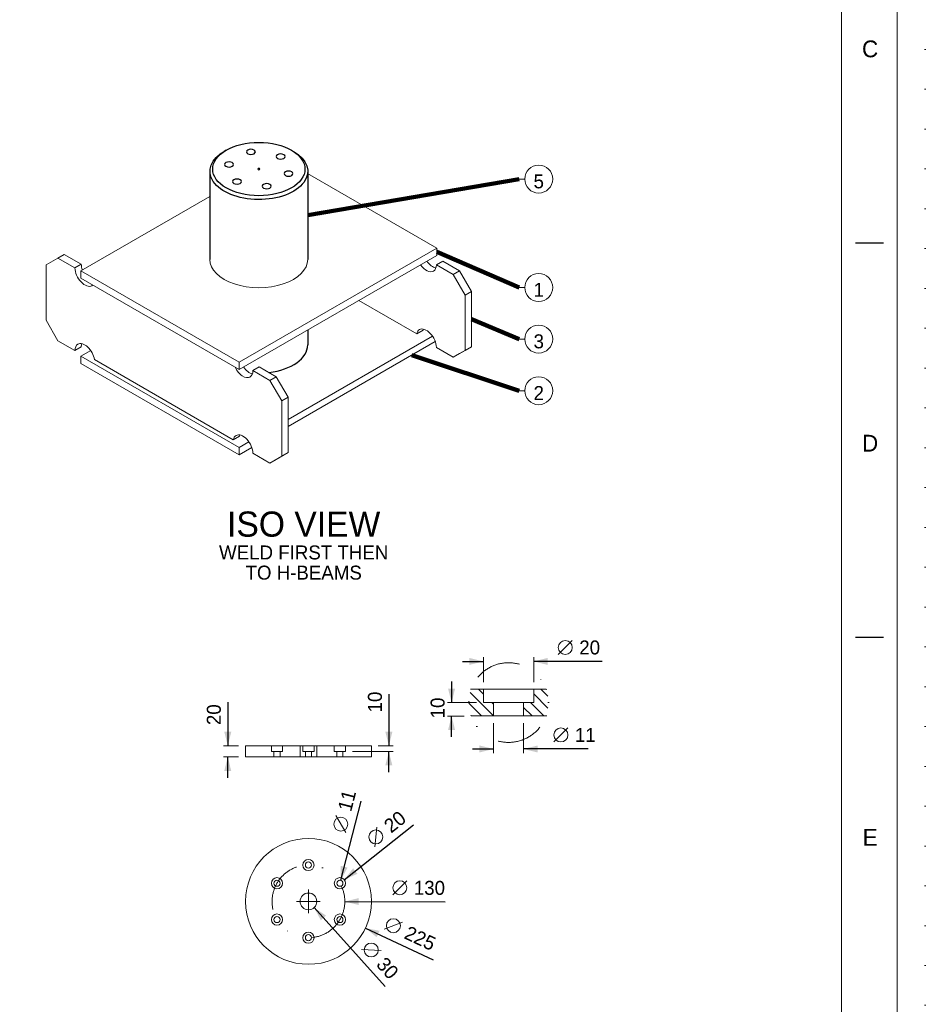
# Model space of a CAD drawing. Header units: millimetres. Extents: x -152903 to -144493, y -672002 to -666062.
# Tile 14 of 16: x -146112 to -144493, y -669688 to -667927. Entities that reach past the tile are written whole.
import ezdxf
from ezdxf.enums import TextEntityAlignment as Align

# ---------------------------------------------------------------- set-up
doc = ezdxf.new("R2010")
doc.units = ezdxf.units.MM
doc.header["$MEASUREMENT"] = 0
for name, pattern in [('DGN Style 1', [71.230208, 0.118519, -71.111688]), ('DGN Style 2', [118.519481, 71.111688, -47.407792]), ('DGN Style 4', [189.749688, 94.815584, -47.407792, 0.118519, -47.407792]), ('DGN Style 5', [82.963636, 35.555844, -47.407792]), ('DGN Style 6', [225.424052, 0.118519, -47.407792, 82.963636, -47.407792, 0.118519, -47.407792])]:
    doc.linetypes.add(name, pattern=pattern)
doc.styles.add('Style-ENGINEERING', font='ENGINEERING.shx')
doc.styles.add('Style-ENGINEERING_0', font='ENGINEERING.shx')
doc.dimstyles.new('MetricMM', dxfattribs={"dimtxt": 3, "dimasz": 3, "dimexe": 1.5, "dimexo": 1.5, "dimgap": 1.5, "dimtad": 1, "dimdec": 0, "dimzin": 7, "dimtxsty": 'Style-ENGINEERING_0', "dimcen": 0.09, "dimclrd": 1, "dimclre": 1, "dimclrt": 7, "dimadec": 0, "dimazin": 3, "dimtfac": 1, "dimtdec": 0, "dimtofl": 0, "dimtmove": 0, "dimatfit": 3, "dimfxl": 1, "dimtzin": 7, "dimlwd": -1, "dimlwe": 0, "dimarcsym": 0})

# ---------------------------------------------------------------- blocks, each defined once
blk = doc.blocks.new('*U9')
for p, q in [((412.95, 70.53), (407.95, 70.53)), ((412.95, 0.03), (407.95, 0.03))]:
    blk.add_line(p, q)
at = {"color": 7, "linetype": 'Continuous', "lineweight": 0, "flags": 128}
blk.add_lwpolyline([(-415.55, 292.03), (415.45, 292.03), (415.45, -291.97), (-415.55, -291.97), (-415.55, 292.03)], close=True, dxfattribs=at)
at = {"color": 7, "linetype": 'Continuous', "lineweight": 13, "flags": 128}
blk.add_lwpolyline([(-405.55, 282.03), (405.45, 282.03), (405.45, -281.97), (-405.55, -281.97), (-405.55, 282.03)], close=True, dxfattribs=at)
at = {"char_height": 3, "attachment_point": 5, "line_spacing_factor": 1.2, "style": 'Style-ENGINEERING'}
for s, insert in [('C', (410.58, 105.28)), ('D', (410.58, 34.78)), ('E', (410.58, -35.72))]:
    blk.add_mtext(s, dxfattribs=dict(at, insert=insert))
blk = doc.blocks.new('*D111')
at = {"color": 1, "linetype": 'Continuous', "transparency": 16777216}
for p, q in [((3245.6, -101.6), (3245.6, -193.7)), ((3245.6, -241.2), (3245.6, -203.7))]:
    blk.add_line(p, q, dxfattribs=at)
at = {"color": 1, "linetype": 'Continuous', "lineweight": 0, "transparency": 16777216}
for p, q in [((3180.5, -203.7), (3253.1, -203.7)), ((3226.7, -193.7), (3253.1, -193.7))]:
    blk.add_line(p, q, dxfattribs=at)
blk.add_solid([(3251.8, -168.7), (3245.6, -193.7), (3239.3, -168.7)], dxfattribs=at)
at = {"color": 1, "linetype": 'Continuous', "lineweight": 0, "transparency": 16777216, "extrusion": (0, 0, -1)}
blk.add_solid([(-3239.3, -228.7), (-3245.6, -203.7), (-3251.8, -228.7)], dxfattribs=at)
at = {"layer": 'Defpoints', "color": 5, "linetype": 'Continuous', "lineweight": 0, "transparency": 16777216}
for p in [(3245.6, -117.8), (3168, -203.7), (3214.2, -193.7), (3245.6, -203.7)]:
    blk.add_point(p, dxfattribs=at)
at = {"color": 7, "linetype": 'Continuous', "lineweight": 0, "transparency": 16777216, "style": 'Style-ENGINEERING'}
blk.add_text('10', height=25, rotation=90, dxfattribs=at).set_placement((3220.6, -134.1), align=Align.MIDDLE_LEFT)
blk = doc.blocks.new('*D116')
at = {"color": 1, "linetype": 'Continuous', "transparency": 16777216}
for p, q in [((2957.5, -115.8), (2957.5, -193.7)), ((2957.5, -251.2), (2957.5, -213.7))]:
    blk.add_line(p, q, dxfattribs=at)
at = {"color": 1, "linetype": 'Continuous', "lineweight": 0, "transparency": 16777216}
for p, q in [((2976.7, -193.7), (2950, -193.7)), ((2976.7, -213.7), (2950, -213.7))]:
    blk.add_line(p, q, dxfattribs=at)
blk.add_solid([(2963.7, -168.7), (2957.5, -193.7), (2951.2, -168.7)], dxfattribs=at)
at = {"color": 1, "linetype": 'Continuous', "lineweight": 0, "transparency": 16777216, "extrusion": (0, 0, -1)}
blk.add_solid([(-2951.2, -238.7), (-2957.5, -213.7), (-2963.7, -238.7)], dxfattribs=at)
at = {"layer": 'Defpoints', "color": 5, "linetype": 'Continuous', "lineweight": 0, "transparency": 16777216}
for p in [(2957.5, -136.2), (2957.5, -193.7), (2989.2, -193.7), (2989.2, -213.7)]:
    blk.add_point(p, dxfattribs=at)
at = {"color": 7, "linetype": 'Continuous', "lineweight": 0, "transparency": 16777216, "style": 'Style-ENGINEERING'}
blk.add_text('20', height=25, rotation=90, dxfattribs=at).set_placement((2932.5, -156.7), align=Align.MIDDLE_LEFT)
blk = doc.blocks.new('*D117')
at = {"color": 1, "linetype": 'Continuous', "transparency": 16777216}
blk.add_line((3111.8, -483.2), (3239.2, -624.1), dxfattribs=at)
at = {"color": 7, "linetype": 'Continuous', "lineweight": 0, "transparency": 16777216}
blk.add_line((3196.4, -558.2), (3231.7, -559.9), dxfattribs=at)
blk.add_circle((3214.1, -559), 12.5, dxfattribs=at)
at = {"color": 1, "linetype": 'Continuous', "lineweight": 0, "transparency": 16777216, "extrusion": (0, 0, -1)}
blk.add_solid([(-3123.9, -505.9), (-3111.8, -483.2), (-3133.2, -497.5)], dxfattribs=at)
at = {"color": 7, "linetype": 'Continuous', "lineweight": 0, "transparency": 16777216, "style": 'Style-ENGINEERING'}
blk.add_text('30', height=25, rotation=312.1162, dxfattribs=at).set_placement((3230.8, -577.6), align=Align.MIDDLE_LEFT)
blk = doc.blocks.new('*D118')
at = {"color": 7, "linetype": 'Continuous', "lineweight": 0, "transparency": 16777216}
blk.add_line((3237, -521.5), (3270.2, -509.5), dxfattribs=at)
at = {"color": 1, "linetype": 'Continuous', "transparency": 16777216}
blk.add_line((3203.6, -519.7), (3325, -576.5), dxfattribs=at)
at = {"color": 7, "linetype": 'Continuous', "lineweight": 0, "transparency": 16777216}
blk.add_circle((3253.6, -515.5), 12.5, dxfattribs=at)
at = {"color": 1, "linetype": 'Continuous', "lineweight": 0, "transparency": 16777216, "extrusion": (0, 0, -1)}
blk.add_solid([(-3223.6, -536), (-3203.6, -519.7), (-3228.9, -524.7)], dxfattribs=at)
at = {"color": 7, "linetype": 'Continuous', "lineweight": 0, "transparency": 16777216, "style": 'Style-ENGINEERING'}
blk.add_text('225', height=25, rotation=334.9267, dxfattribs=at).set_placement((3276.3, -526.1), align=Align.MIDDLE_LEFT)
blk = doc.blocks.new('*D119')
at = {"color": 7, "linetype": 'Continuous', "lineweight": 0, "transparency": 16777216}
blk.add_line((3252.6, -460.1), (3277.7, -435.1), dxfattribs=at)
at = {"color": 1, "linetype": 'Continuous', "transparency": 16777216}
blk.add_line((3166.7, -472.3), (3346.4, -472.9), dxfattribs=at)
at = {"color": 7, "linetype": 'Continuous', "lineweight": 0, "transparency": 16777216}
blk.add_circle((3265.2, -447.6), 12.5, dxfattribs=at)
at = {"color": 1, "linetype": 'Continuous', "lineweight": 0, "transparency": 16777216, "extrusion": (0, 0, -1)}
blk.add_solid([(-3191.7, -478.6), (-3166.7, -472.3), (-3191.7, -466.1)], dxfattribs=at)
at = {"color": 7, "linetype": 'Continuous', "lineweight": 0, "transparency": 16777216, "style": 'Style-ENGINEERING'}
blk.add_text('130', height=25, rotation=359.808, dxfattribs=at).set_placement((3290.2, -447.7), align=Align.MIDDLE_LEFT)
blk = doc.blocks.new('*D120')
at = {"color": 1, "linetype": 'Continuous', "transparency": 16777216}
blk.add_line((3165.9, -433.3), (3289.5, -335.4), dxfattribs=at)
at = {"color": 7, "linetype": 'Continuous', "lineweight": 0, "transparency": 16777216}
blk.add_line((3220.2, -374.3), (3224.3, -339.2), dxfattribs=at)
blk.add_circle((3222.3, -356.8), 12.5, dxfattribs=at)
at = {"color": 1, "linetype": 'Continuous', "lineweight": 0, "transparency": 16777216}
blk.add_solid([(3189.3, -422.7), (3165.9, -433.3), (3181.6, -412.9)], dxfattribs=at)
at = {"color": 7, "linetype": 'Continuous', "lineweight": 0, "transparency": 16777216, "style": 'Style-ENGINEERING'}
blk.add_text('20', height=25, rotation=38.3912, dxfattribs=at).set_placement((3241.8, -341.2), align=Align.MIDDLE_LEFT)
blk = doc.blocks.new('*D121')
at = {"color": 1, "linetype": 'Continuous', "transparency": 16777216}
blk.add_line((3159.4, -434.2), (3196.1, -292.7), dxfattribs=at)
at = {"color": 7, "linetype": 'Continuous', "lineweight": 0, "transparency": 16777216}
blk.add_line((3168.6, -349.1), (3150.6, -318.6), dxfattribs=at)
blk.add_circle((3159.6, -333.9), 12.5, dxfattribs=at)
at = {"color": 1, "linetype": 'Continuous', "lineweight": 0, "transparency": 16777216, "extrusion": (0, 0, -1)}
blk.add_solid([(-3171.7, -411.6), (-3159.4, -434.2), (-3159.6, -408.5)], dxfattribs=at)
at = {"color": 7, "linetype": 'Continuous', "lineweight": 0, "transparency": 16777216, "style": 'Style-ENGINEERING'}
blk.add_text('11', height=25, rotation=75.4658, dxfattribs=at).set_placement((3165.9, -309.7), align=Align.MIDDLE_LEFT)
blk = doc.blocks.new('*D122')
at = {"color": 1, "linetype": 'Continuous', "transparency": 16777216}
for p, q in [((3357.7, -79), (3357.7, -116.5)), ((3357.7, -178), (3357.7, -140.5))]:
    blk.add_line(p, q, dxfattribs=at)
at = {"color": 1, "linetype": 'Continuous', "lineweight": 0, "transparency": 16777216}
for p, q in [((3402.1, -116.5), (3350.2, -116.5)), ((3380, -140.5), (3350.2, -140.5))]:
    blk.add_line(p, q, dxfattribs=at)
blk.add_solid([(3364, -91.5), (3357.7, -116.5), (3351.5, -91.5)], dxfattribs=at)
at = {"color": 1, "linetype": 'Continuous', "lineweight": 0, "transparency": 16777216, "extrusion": (0, 0, -1)}
blk.add_solid([(-3351.5, -165.5), (-3357.7, -140.5), (-3364, -165.5)], dxfattribs=at)
at = {"layer": 'Defpoints', "color": 5, "linetype": 'Continuous', "lineweight": 0, "transparency": 16777216}
for p in [(3357.7, -116.5), (3414.6, -116.5), (3357.7, -128.5), (3392.5, -140.5)]:
    blk.add_point(p, dxfattribs=at)
at = {"color": 7, "linetype": 'Continuous', "lineweight": 0, "transparency": 16777216, "style": 'Style-ENGINEERING'}
blk.add_text('10', height=25, rotation=90, dxfattribs=at).set_placement((3332.7, -144.7), align=Align.MIDDLE_LEFT)
blk = doc.blocks.new('*D123')
at = {"color": 1, "linetype": 'Continuous', "lineweight": 0, "transparency": 16777216}
for p, q in [((3432.6, -153), (3432.6, -206.9)), ((3486.6, -153), (3486.6, -206.9))]:
    blk.add_line(p, q, dxfattribs=at)
at = {"color": 7, "linetype": 'Continuous', "lineweight": 0, "transparency": 16777216}
blk.add_line((3540.8, -186.9), (3565.8, -161.9), dxfattribs=at)
at = {"color": 1, "linetype": 'Continuous', "transparency": 16777216}
for p, q in [((3395.1, -199.4), (3432.6, -199.4)), ((3602.3, -199.4), (3486.6, -199.4))]:
    blk.add_line(p, q, dxfattribs=at)
at = {"color": 7, "linetype": 'Continuous', "lineweight": 0, "transparency": 16777216}
blk.add_circle((3553.3, -174.4), 12.5, dxfattribs=at)
at = {"color": 1, "linetype": 'Continuous', "lineweight": 0, "transparency": 16777216, "extrusion": (0, 0, -1)}
blk.add_solid([(-3407.6, -193.2), (-3432.6, -199.4), (-3407.6, -205.7)], dxfattribs=at)
at = {"color": 1, "linetype": 'Continuous', "lineweight": 0, "transparency": 16777216}
blk.add_solid([(3511.6, -205.7), (3486.6, -199.4), (3511.6, -193.2)], dxfattribs=at)
at = {"layer": 'Defpoints', "color": 5, "linetype": 'Continuous', "lineweight": 0, "transparency": 16777216}
for p in [(3432.6, -140.5), (3486.6, -140.5), (3486.6, -199.4), (3571.5, -199.4)]:
    blk.add_point(p, dxfattribs=at)
at = {"color": 7, "linetype": 'Continuous', "lineweight": 0, "transparency": 16777216, "style": 'Style-ENGINEERING'}
blk.add_text('11', height=25, dxfattribs=at).set_placement((3578.3, -174.4), align=Align.MIDDLE_LEFT)
blk = doc.blocks.new('*D124')
at = {"color": 7, "linetype": 'Continuous', "lineweight": 0, "transparency": 16777216}
blk.add_line((3548.6, -30.4), (3573.6, -5.4), dxfattribs=at)
at = {"color": 1, "linetype": 'Continuous', "transparency": 16777216}
for p, q in [((3377.1, -42.9), (3414.6, -42.9)), ((3627, -42.9), (3504.6, -42.9))]:
    blk.add_line(p, q, dxfattribs=at)
at = {"color": 1, "linetype": 'Continuous', "lineweight": 0, "transparency": 16777216}
for p, q in [((3414.6, -80), (3414.6, -35.4)), ((3504.6, -80), (3504.6, -35.4))]:
    blk.add_line(p, q, dxfattribs=at)
at = {"color": 7, "linetype": 'Continuous', "lineweight": 0, "transparency": 16777216}
blk.add_circle((3561.1, -17.9), 12.5, dxfattribs=at)
at = {"color": 1, "linetype": 'Continuous', "lineweight": 0, "transparency": 16777216, "extrusion": (0, 0, -1)}
blk.add_solid([(-3389.6, -36.6), (-3414.6, -42.9), (-3389.6, -49.1)], dxfattribs=at)
at = {"color": 1, "linetype": 'Continuous', "lineweight": 0, "transparency": 16777216}
blk.add_solid([(3529.6, -49.1), (3504.6, -42.9), (3529.6, -36.6)], dxfattribs=at)
at = {"layer": 'Defpoints', "color": 5, "linetype": 'Continuous', "lineweight": 0, "transparency": 16777216}
for p in [(3414.6, -42.9), (3587.8, -42.9), (3414.6, -92.5), (3504.6, -92.5)]:
    blk.add_point(p, dxfattribs=at)
at = {"color": 7, "linetype": 'Continuous', "lineweight": 0, "transparency": 16777216, "style": 'Style-ENGINEERING'}
blk.add_text('20', height=25, dxfattribs=at).set_placement((3586.1, -17.9), align=Align.MIDDLE_LEFT)
blk = doc.blocks.new('*U8')
at = {"linetype": 'DGN Style 6', "lineweight": 0}
h = blk.add_hatch(dxfattribs=at)
h.set_pattern_fill('HATCH', style=0, pattern_type=2)
h.set_pattern_definition([(315, (3413.812, -124.79), (10.6066, 10.6066), [])])
h.paths.add_polyline_path([(3392.54, -92.46, 0.1734692), (3392.54, -140.46), (3432.63, -140.46), (3432.63, -116.46), (3414.63, -116.46), (3414.63, -92.46)])
h = blk.add_hatch(dxfattribs=at)
h.set_pattern_fill('HATCH', style=0, pattern_type=2)
h.set_pattern_definition([(315, (3507.735, -128.564), (10.6066, 10.6066), [])])
h.paths.add_polyline_path([(3526.73, -140.46, 0.1734692), (3526.73, -92.46), (3504.63, -92.46), (3504.63, -116.46), (3486.63, -116.46), (3486.63, -140.46)])
at = {"color": 7, "linetype": 'Continuous'}
for p, q in [((2954.65, 871.43), (2951.11, 869.39)), ((3071.32, 871.43), (3074.85, 869.39)), ((2925.48, 833.86), (2925.48, 676.08)), ((3100.48, 833.86), (3100.48, 676.13)), ((3100.48, 550.24), (3100.48, 523.2))]:
    blk.add_line(p, q, dxfattribs=at)
at = {"color": 30, "linetype": 'Continuous', "lineweight": 0}
for p, q in [((3331.18, 696.49), (3100.23, 829.83)), ((2694.78, 655.67), (2925.48, 788.86)), ((2977.63, 492.37), (3331.18, 696.49)), ((3331.18, 696.49), (3331.18, 683.43)), ((3331.18, 683.43), (2977.63, 479.31)), ((2977.63, 492.37), (2694.78, 655.67)), ((2694.78, 642.6), (2694.78, 655.67)), ((2977.63, 479.31), (2694.78, 642.6)), ((3065.27, 390.12), (3323.4, 539.15)), ((3328.56, 529.07), (3065.27, 377.06)), ((2694.78, 502.82), (2712.46, 513.03)), ((2977.63, 339.52), (2694.78, 502.82)), ((2694.78, 489.76), (2694.78, 502.82)), ((2977.63, 326.46), (2694.78, 489.76)), ((2977.63, 479.31), (2977.63, 492.37)), ((2977.63, 339.52), (2995.31, 349.73)), ((3000.47, 339.64), (2977.63, 326.46)), ((2977.63, 326.46), (2977.63, 339.52))]:
    blk.add_line(p, q, dxfattribs=at)
at = {"color": 7, "linetype": 'Continuous', "lineweight": 0}
for p, q in [((3478.66, 819.79), (3488.66, 819.79)), ((3478.66, 625.93), (3488.66, 625.93)), ((3478.66, 533.62), (3488.66, 533.62)), ((3478.66, 441.31), (3488.66, 441.31)), ((3432.63, -116.46), (3432.63, -140.46)), ((3486.63, -116.46), (3486.63, -140.46))]:
    blk.add_line(p, q, dxfattribs=at)
at = {"color": 4, "linetype": 'Continuous', "lineweight": 0}
for p, q in [((2653.81, 678.51), (2632.59, 666.26)), ((2665.12, 685.04), (2653.81, 678.51)), ((2684.18, 660.98), (2653.81, 678.51)), ((2665.12, 685.04), (2695.49, 667.51)), ((3330.47, 666.69), (3341.79, 673.22)), ((3372.16, 655.69), (3341.79, 673.22)), ((2632.59, 666.26), (2632.59, 567.3)), ((2684.18, 660.98), (2695.49, 667.51)), ((3330.47, 666.69), (3360.84, 649.16)), ((3372.16, 655.69), (3360.84, 649.16)), ((3393.37, 618.95), (3372.16, 655.69)), ((3360.84, 649.16), (3382.06, 612.41)), ((3393.37, 618.95), (3382.06, 612.41)), ((3393.37, 519.99), (3393.37, 618.95)), ((3295.48, 543.03), (3191.74, 602.92)), ((3382.06, 612.41), (3382.06, 513.46)), ((2653.81, 530.56), (2632.59, 567.3)), ((3295.48, 543.03), (3306.79, 549.56)), ((2653.81, 530.56), (2684.18, 513.03)), ((2695.49, 519.56), (2684.18, 513.03)), ((3360.84, 501.21), (3330.47, 518.74)), ((3360.84, 501.21), (3382.06, 513.46)), ((3393.37, 519.99), (3372.16, 507.74)), ((3393.37, 519.99), (3382.06, 513.46)), ((2967.38, 353.6), (2719.18, 496.9)), ((3372.16, 507.74), (3360.84, 501.21)), ((3002.38, 477.26), (3013.69, 483.8)), ((3002.38, 477.26), (3032.75, 459.73)), ((3044.06, 466.26), (3013.69, 483.8)), ((3044.06, 466.26), (3032.75, 459.73)), ((3032.75, 459.73), (3053.96, 422.99)), ((3065.27, 429.52), (3044.06, 466.26)), ((3065.27, 429.52), (3053.96, 422.99)), ((3053.96, 422.99), (3053.96, 324.03)), ((3065.27, 330.56), (3065.27, 429.52)), ((2967.38, 353.6), (2978.69, 360.14)), ((3032.75, 311.78), (3002.38, 329.32)), ((3032.75, 311.78), (3053.96, 324.03)), ((3044.06, 318.31), (3032.75, 311.78)), ((3065.27, 330.56), (3044.06, 318.31)), ((3065.27, 330.56), (3053.96, 324.03))]:
    blk.add_line(p, q, dxfattribs=at)
at = {"color": 7, "linetype": 'DGN Style 2', "lineweight": 0}
for p, q in [((3039.93, -213.72), (3039.93, -203.72)), ((3050.93, -213.72), (3050.93, -203.72)), ((3086.72, -213.72), (3086.72, -193.72)), ((3096.22, -213.72), (3096.22, -203.72)), ((3107.22, -213.72), (3107.22, -203.72)), ((3116.72, -213.72), (3116.72, -193.72)), ((3152.52, -213.72), (3152.52, -203.72)), ((3163.52, -213.72), (3163.52, -203.72))]:
    blk.add_line(p, q, dxfattribs=at)
at = {"color": 1, "linetype": 'DGN Style 4', "lineweight": 0}
for p, q in [((3101.72, -450.86), (3101.72, -493.24)), ((3101.72, -472.05), (3080.53, -472.05)), ((3122.91, -472.05), (3101.72, -472.05))]:
    blk.add_line(p, q, dxfattribs=at)
at = {"color": 7, "linetype": 'DGN Style 1', "lineweight": 0, "flags": 128}
blk.add_lwpolyline([(-4205.03, 2969.97), (4204.97, 2969.97), (4204.97, -2970.03), (-4205.03, -2970.03), (-4205.03, 2969.97)], close=True, dxfattribs=at)
at = {"color": 7, "linetype": 'DGN Style 6', "lineweight": 0, "flags": 128}
for points in [[(3392.54, -92.46, 0.1734692), (3392.54, -140.46), (3432.63, -140.46), (3432.63, -116.46), (3414.63, -116.46), (3414.63, -92.46), (3392.54, -92.46)], [(3526.73, -140.46, 0.1734692), (3526.73, -92.46), (3504.63, -92.46), (3504.63, -116.46), (3486.63, -116.46), (3486.63, -140.46), (3526.73, -140.46)]]:
    blk.add_lwpolyline(points, format="xyb", close=True, dxfattribs=at)
at = {"color": 7, "linetype": 'Continuous', "lineweight": 0, "flags": 128}
for points in [[(3526.73, -92.46), (3392.54, -92.46)], [(3504.63, -92.46), (3504.63, -116.46), (3414.63, -116.46), (3414.63, -92.46)], [(3392.54, -140.46), (3526.73, -140.46)]]:
    blk.add_lwpolyline(points, dxfattribs=at)
blk.add_lwpolyline([(2989.2, -213.72), (2989.2, -193.72), (3214.25, -193.72), (3214.25, -213.72), (2989.2, -213.72)], close=True, dxfattribs=at)
at = {"color": 7, "linetype": 'DGN Style 2', "lineweight": 0, "flags": 128}
for points in [[(3035.43, -193.72), (3035.43, -203.72), (3055.43, -203.72), (3055.43, -193.72)], [(3091.72, -193.72), (3091.72, -203.72), (3111.72, -203.72), (3111.72, -193.72)], [(3148.02, -193.72), (3148.02, -203.72), (3168.02, -203.72), (3168.02, -193.72)]]:
    blk.add_lwpolyline(points, dxfattribs=at)
at = {"color": 7, "linetype": 'Continuous', "lineweight": 0}
for centre, radius in [((3513.66, 819.79), 25), ((3513.66, 625.93), 25), ((3513.66, 533.62), 25), ((3513.66, 441.31), 25), ((3101.72, -472.05), 112.52), ((3101.72, -407.05), 10), ((3101.72, -407.05), 5.5), ((3045.43, -439.55), 10), ((3045.43, -439.55), 5.5), ((3158.02, -439.55), 10), ((3158.02, -439.55), 5.5), ((3101.72, -472.05), 15), ((3045.43, -504.55), 10), ((3045.43, -504.55), 5.5), ((3158.02, -504.55), 10), ((3158.02, -504.55), 5.5), ((3101.72, -537.05), 10), ((3101.72, -537.05), 5.5)]:
    blk.add_circle(centre, radius, dxfattribs=at)
at = {"color": 1, "linetype": 'DGN Style 6', "lineweight": 0}
blk.add_circle((3459.63, -116.46), 71.26, dxfattribs=at)
at = {"color": 1, "linetype": 'DGN Style 4', "lineweight": 0}
blk.add_circle((3101.72, -472.05), 65, dxfattribs=at)
at = {"color": 7, "linetype": 'Continuous'}
blk.add_ellipse((3012.98, 837.75), major_axis=(82.5, 0), ratio=0.5773503, dxfattribs=at)
at = {"color": 7, "linetype": 'Continuous', "extrusion": (0, 0, -1)}
for start_param, end_param in [(5.4977871, 10.2391753), (-0.8143974, -0.7853982)]:
    blk.add_ellipse((3012.98, 833.66), major_axis=(87.5, 0), ratio=0.5773503, start_param=start_param, end_param=end_param, dxfattribs=at)
for centre, major_axis in [((2998.75, 868.42), (8, 0)), ((3051.87, 860.2), (8, 0)), ((2959.86, 845.97), (8, 0)), ((3012.98, 837.75), (2, 0)), ((3066.11, 829.53), (8, 0)), ((2974.09, 815.29), (8, 0)), ((3027.22, 807.08), (8, 0))]:
    blk.add_ellipse(centre, major_axis=major_axis, ratio=0.5773503, dxfattribs=at)
at = {"color": 30, "linetype": 'Continuous', "lineweight": 0, "extrusion": (0, 0, -1)}
blk.add_ellipse((3012.98, 676.08), major_axis=(87.5, 0), ratio=0.5773503, start_param=0, end_param=3.1415927, dxfattribs=at)
at = {"color": 4, "linetype": 'Continuous', "lineweight": 0}
for centre, start_param, end_param in [((3324.11, 683.43), 4.854286, 5.8135634), ((2713.17, 657.3), 3.9269913, 4.3960111), ((3324.11, 535.48), 3.6112133, 3.7256322), ((2713.17, 509.35), 3.6112125, 3.9269901), ((2996.01, 494), 4.8542862, 5.8135646), ((2996.01, 346.05), 3.6112143, 3.7256331)]:
    blk.add_ellipse(centre, major_axis=(12.5, -21.65), ratio=0.5773503, start_param=start_param, end_param=end_param, dxfattribs=at)
at = {"color": 4, "linetype": 'Continuous', "lineweight": 0, "extrusion": (0, 0, -1)}
for centre, start_param, end_param in [((2701.86, 650.77), 3.1415936, 5.4977866), ((3312.8, 676.9), 3.1415931, 4.570492), ((3312.8, 676.9), 2.3561942, 3.1415931), ((2701.86, 650.77), 2.9996985, 3.1415936), ((3312.8, 528.95), 5.6991457, 6.2831853), ((3312.8, 528.95), 0, 2.3561938), ((2701.86, 502.82), 5.4977878, 6.2831863), ((2701.86, 502.82), 0.000001, 2.154836), ((2984.7, 487.47), 3.141595, 4.8542837), ((2984.7, 487.47), 2.3561953, 3.141595), ((2984.7, 339.52), 5.6991455, 6.2831858), ((2984.7, 339.52), 0.0000005, 2.3561945)]:
    blk.add_ellipse(centre, major_axis=(-12.5, 21.65), ratio=0.5773503, start_param=start_param, end_param=end_param, dxfattribs=at)
at = {"color": 7, "linetype": 'Continuous'}
blk.add_ellipse((3012.98, 523.23), major_axis=(87.5, 0), ratio=0.5773503, start_param=4.9198664, end_param=6.2825612, dxfattribs=at)
at = {"xscale": 9.999999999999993, "yscale": 9.999999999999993, "zscale": 9.999999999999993}
blk.add_blockref('*U9', (0.43, -0.33), dxfattribs=at)
at = {"color": 7, "linetype": 'DGN Style 5', "lineweight": 0, "char_height": 25, "attachment_point": 5, "style": 'Style-ENGINEERING'}
for s, insert, line_spacing_factor in [('5', (3513.66, 815.62), 0.6), ('1', (3513.66, 621.76), 0.6), ('3', (3513.66, 529.45), 0.6), ('2', (3513.66, 437.15), 0.6), ('WELD FIRST THEN\\PTO H-BEAMS', (3093.21, 133.81), 0.86543)]:
    blk.add_mtext(s, dxfattribs=dict(at, insert=insert, line_spacing_factor=line_spacing_factor))
at = {"lineweight": 13, "insert": (3093.21, 202.45), "char_height": 45, "width": 1236.9795, "attachment_point": 5, "line_spacing_factor": 0.9, "style": 'Style-ENGINEERING'}
blk.add_mtext('ISO VIEW', dxfattribs=at)
at = {"color": 1, "linetype": 'Continuous'}
for base, p1, p2, angle, text, override, picture, middle in [((3414.63, -42.9), (3504.63, -92.46), (3414.63, -92.46), 180, '\\FSTANDARD;20', {"dimtxt": 25, "dimasz": 25, "dimexe": 7.5, "dimexo": 12.5, "dimgap": 12.5, "dimlfac": 0.333333, "dimpost": '%%c<>'}, '*D124', (3587.8, -42.9)), ((3245.58, -203.72), (3214.25, -193.72), (3168.02, -203.72), 270, '\\FSTANDARD;<>', {"dimtxt": 25, "dimasz": 25, "dimexe": 7.5, "dimexo": 12.5, "dimgap": 12.5}, '*D111', (3245.58, -117.83)), ((2957.49, -193.72), (2989.2, -213.72), (2989.2, -193.72), 90, '\\FSTANDARD;<>', {"dimtxt": 25, "dimasz": 25, "dimexe": 7.5, "dimexo": 12.5, "dimgap": 12.5}, '*D116', (2957.49, -136.24))]:
    dim = blk.add_linear_dim(base=base, p1=p1, p2=p2, angle=angle, text=text, dimstyle='MetricMM', override=override, dxfattribs=at)
    dim.commit()
    dim.dimension.update_dxf_attribs({"geometry": picture, "text_midpoint": middle, "dimtype": 128})
dim = blk.add_linear_dim(base=(3357.74, -116.46), p1=(3392.54, -140.46), p2=(3414.63, -116.46), angle=90, text='\\FSTANDARD;10', dimstyle='MetricMM', override={"dimtxt": 25, "dimasz": 25, "dimexe": 7.5, "dimexo": 12.5, "dimgap": 12.5, "dimlfac": 0.333333}, dxfattribs=at)
dim.commit()
dim.dimension.update_dxf_attribs({"geometry": '*D122', "text_midpoint": (3357.74, -128.46)})
dim = blk.add_linear_dim(base=(3486.63, -199.43), p1=(3432.63, -140.46), p2=(3486.63, -140.46), text='\\FSTANDARD;11', dimstyle='MetricMM', override={"dimtxt": 25, "dimasz": 25, "dimexe": 7.5, "dimexo": 12.5, "dimgap": 12.5, "dimlfac": 0.333333, "dimpost": '%%c<>'}, dxfattribs=at)
dim.commit()
dim.dimension.update_dxf_attribs({"geometry": '*D123', "text_midpoint": (3571.52, -199.43), "dimtype": 128})
for center, mpoint, picture, middle in [((3158.02, -439.55), (3159.4, -434.23), '*D121', (3188.37, -322.46)), ((3158.02, -439.55), (3165.85, -433.34), '*D120', (3258.72, -359.76)), ((3101.72, -472.05), (3166.72, -472.27), '*D119', (3299.48, -472.72)), ((3101.72, -472.05), (3111.78, -483.18), '*D117', (3213.18, -595.34)), ((3101.72, -472.05), (3203.64, -519.74), '*D118', (3278.37, -554.7))]:
    dim = blk.add_radius_dim(center=center, mpoint=mpoint, text='\\FSTANDARD;<>', dimstyle='MetricMM', override={"dimtxt": 25, "dimasz": 25, "dimexe": 7.5, "dimexo": 12.5, "dimgap": 12.5, "dimlfac": 2, "dimse1": 1, "dimse2": 1}, dxfattribs=at)
    dim.commit()
    dim.dimension.update_dxf_attribs({"geometry": picture, "text_midpoint": middle, "dimtype": 132})
for points in [[(3100.48, 755), (3478.66, 819.79)], [(3331.18, 689.81), (3478.66, 625.93)], [(3393.37, 569.47), (3478.66, 533.62)], [(3286.39, 504.72), (3478.66, 441.31)]]:
    blk.add_leader(points, dimstyle='MetricMM', override={"dimtxt": 25, "dimasz": 25, "dimgap": 12.5, "dimclrd": 0, "dimlwd": 65534}, dxfattribs=at)

msp = doc.modelspace()

# ---------------------------------------------------------------- block references
at = {"color": 7, "linetype": 'DGN Style 1', "lineweight": 0}
msp.add_blockref('*U8', (-148697.65, -669031.95), dxfattribs=at)

doc.saveas('drawing.dxf')
